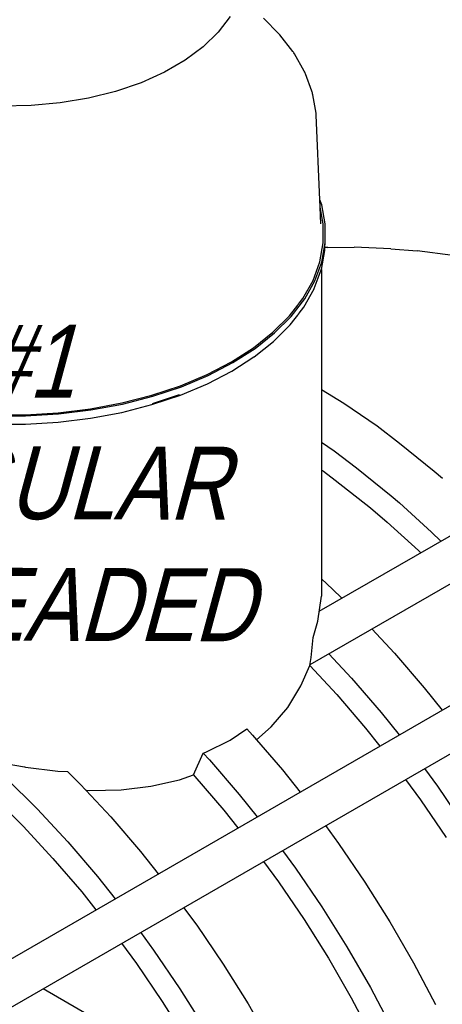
# Model space of a CAD drawing. Extents: x -15886 to -11493, y 1975 to 5059.
# Tile 39 of 47: x -13603 to -13534, y 2966 to 3128. Entities that reach past the tile are written whole.
import ezdxf

# ---------------------------------------------------------------- set-up
doc = ezdxf.new("R2010")
doc.units = 0
doc.header["$MEASUREMENT"] = 0
doc.layers.get('0').update_dxf_attribs({"linetype": 'CONTINUOUS'})
for name, color, linetype in [('PIPING-PRODUCT-PREMIUM', 5, 'CONTINUOUS'), ('PIPING-PRODUCT-REGULAR', 4, 'CONTINUOUS'), ('PIPING-VENT-ISO', 3, 'CONTINUOUS'), ('TEXT', 3, 'CONTINUOUS')]:
    doc.layers.add(name, color=color, linetype=linetype)
doc.styles.add('ISO1', font='SIMPFRAC.shx', dxfattribs={"width": 0.85, "oblique": 15})

# ---------------------------------------------------------------- blocks, each defined once
blk = doc.blocks.new('A$C72A74DBC')
at = {"color": 2}
for p, q in [((315.99, 292.094), (315.027, 290.809)), ((320.042, 290.657), (318.737, 291.962)), ((315.027, 290.809), (313.792, 289.603)), ((320.089, 290.602), (320.042, 290.657)), ((321.153, 289.222), (320.089, 290.602)), ((313.792, 289.603), (312.306, 288.497)), ((321.199, 289.162), (321.153, 289.222)), ((312.306, 288.497), (310.591, 287.507)), ((321.241, 289.099), (321.199, 289.162)), ((321.279, 289.034), (321.241, 289.099)), ((322.092, 287.59), (321.279, 289.034)), ((322.127, 287.52), (322.092, 287.59)), ((310.591, 287.507), (308.674, 286.649)), ((322.159, 287.449), (322.127, 287.52)), ((322.186, 287.375), (322.159, 287.449)), ((322.707, 285.959), (322.186, 287.375)), ((306.587, 285.936), (304.361, 285.38)), ((308.674, 286.649), (306.587, 285.936)), ((322.735, 285.884), (322.707, 285.959)), ((304.361, 285.38), (302.032, 284.989)), ((322.758, 285.808), (322.735, 285.884)), ((322.777, 285.73), (322.758, 285.808)), ((322.792, 285.652), (322.777, 285.73)), ((323.069, 284.132), (322.792, 285.652)), ((299.637, 284.77), (297.213, 284.726)), ((302.032, 284.989), (299.637, 284.77)), ((323.079, 284.052), (323.069, 284.132)), ((323.084, 283.971), (323.079, 284.052)), ((323.382, 277.022), (323.084, 283.971)), ((323.536, 276.604), (323.382, 277.022)), ((323.408, 276.4), (323.382, 277.022)), ((323.657, 275.034), (323.408, 276.4)), ((323.467, 275.028), (323.408, 276.4)), ((323.821, 275.039), (323.536, 276.604)), ((323.657, 273.47), (323.657, 275.034)), ((323.821, 273.465), (323.821, 275.039)), ((323.374, 271.915), (323.657, 273.47)), ((323.536, 271.9), (323.821, 273.465)), ((323.782, 272.869), (323.797, 273.093)), ((323.797, 273.093), (323.821, 273.465)), ((324.033, 273.102), (323.797, 273.093)), ((324.033, 273.102), (326.199, 273.126)), ((329.218, 272.985), (326.199, 273.126)), ((329.218, 272.985), (331.379, 272.818)), ((323.496, 271.291), (323.778, 272.841)), ((323.778, 272.841), (323.782, 272.869)), ((334.301, 272.426), (331.379, 272.818)), ((322.811, 270.386), (323.374, 271.915)), ((322.969, 270.361), (323.536, 271.9)), ((322.92, 269.715), (323.486, 271.251)), ((323.486, 271.251), (323.494, 271.278)), ((323.494, 271.278), (323.496, 271.291)), ((323.496, 271.291), (323.496, 261.425)), ((321.974, 268.899), (322.811, 270.386)), ((322.127, 268.865), (322.969, 270.361)), ((322.068, 268.197), (322.908, 269.69)), ((322.908, 269.69), (322.92, 269.715)), ((320.872, 267.47), (321.974, 268.899)), ((320.947, 266.742), (322.052, 268.175)), ((321.019, 267.427), (322.127, 268.865)), ((322.052, 268.175), (322.068, 268.197)), ((319.518, 266.116), (320.872, 267.47)), ((319.656, 266.065), (321.019, 267.427)), ((319.588, 265.384), (320.947, 266.742)), ((317.926, 264.851), (319.518, 266.116)), ((318.054, 264.792), (319.656, 266.065)), ((317.975, 264.099), (319.571, 265.367)), ((319.571, 265.367), (319.588, 265.384)), ((316.114, 263.689), (317.926, 264.851)), ((316.142, 262.922), (317.956, 264.086)), ((316.23, 263.622), (318.054, 264.792)), ((317.956, 264.086), (317.975, 264.099)), ((314.102, 262.643), (316.114, 263.689)), ((314.205, 262.57), (316.23, 263.622)), ((311.911, 261.724), (314.102, 262.643)), ((312, 261.645), (314.205, 262.57)), ((314.126, 261.875), (316.142, 262.922)), ((309.565, 260.942), (311.911, 261.724)), ((309.64, 260.858), (312, 261.645)), ((311.932, 260.954), (314.126, 261.875)), ((307.091, 260.306), (309.565, 260.942)), ((307.15, 260.218), (309.64, 260.858)), ((309.571, 260.167), (311.917, 260.949)), ((309.621, 260.254), (311.823, 260.988)), ((311.823, 260.988), (311.825, 260.989)), ((311.917, 260.949), (311.932, 260.954)), ((323.496, 261.425), (325.349, 260.288)), ((323.496, 261.425), (323.496, 257.092)), ((304.516, 259.823), (307.091, 260.306)), ((304.558, 259.732), (307.15, 260.218)), ((307.095, 259.53), (309.571, 260.167)), ((325.349, 260.288), (328.078, 258.415)), ((296.456, 259.24), (299.182, 259.24)), ((296.465, 259.335), (299.173, 259.335)), ((299.173, 259.335), (301.867, 259.498)), ((299.182, 259.24), (301.892, 259.405)), ((301.867, 259.498), (304.516, 259.823)), ((301.892, 259.405), (304.558, 259.732)), ((304.519, 259.047), (307.095, 259.53)), ((296.464, 258.558), (299.174, 258.558)), ((299.174, 258.558), (301.868, 258.722)), ((301.868, 258.722), (304.519, 259.047)), ((328.078, 258.415), (329.927, 257.009)), ((323.496, 257.092), (324.542, 256.374)), ((323.496, 257.092), (323.496, 254.815)), ((329.927, 257.009), (332.774, 254.695)), ((324.542, 256.374), (326.392, 254.967)), ((323.496, 254.815), (323.685, 254.685)), ((323.496, 254.815), (323.496, 245.831)), ((323.685, 254.685), (324.643, 253.957)), ((326.392, 254.967), (329.239, 252.654)), ((332.774, 254.695), (333.458, 254.123)), ((324.643, 253.957), (327.533, 251.669)), ((329.239, 252.654), (329.923, 252.082)), ((329.923, 252.082), (332.554, 249.68)), ((327.533, 251.669), (328.919, 250.511)), ((328.919, 250.511), (331.478, 248.174)), ((332.554, 249.68), (333.306, 248.934)), ((331.478, 248.174), (331.667, 247.987)), ((323.496, 245.831), (324.422, 244.985)), ((323.496, 245.831), (323.496, 244.4)), ((324.422, 244.985), (325.175, 244.238)), ((323.215, 242.357), (323.496, 244.4)), ((322.83, 241.014), (323.215, 242.357)), ((327.659, 241.715), (329.516, 239.716)), ((322.655, 239.375), (322.83, 241.014)), ((322.553, 238.696), (322.654, 239.368)), ((322.654, 239.368), (322.655, 239.375)), ((324.124, 239.674), (325.98, 237.675)), ((329.516, 239.716), (331.957, 236.87)), ((321.824, 237.022), (322.553, 238.696)), ((322.553, 238.696), (324.765, 236.313)), ((325.98, 237.675), (328.422, 234.829)), ((320.729, 235.262), (321.824, 237.022)), ((331.957, 236.87), (333.417, 235.03)), ((324.765, 236.313), (327.14, 233.545)), ((319.383, 233.67), (320.729, 235.262)), ((328.422, 234.829), (329.882, 232.989)), ((316.001, 232.56), (317.381, 233.483)), ((317.381, 233.483), (317.848, 232.98)), ((318.177, 232.597), (319.383, 233.67)), ((327.14, 233.545), (328.304, 232.078)), ((314, 231.57), (316.001, 232.56)), ((317.848, 232.98), (318.177, 232.597)), ((318.177, 232.597), (320.29, 230.134)), ((312.975, 229.709), (313.794, 231.498)), ((313.794, 231.498), (314, 231.57)), ((313.794, 231.498), (314.313, 230.939)), ((314.313, 230.939), (316.754, 228.093)), ((296.473, 230.806), (299.1, 230.366)), ((299.1, 230.366), (299.165, 230.352)), ((299.165, 230.352), (301.841, 230.017)), ((320.29, 230.134), (321.75, 228.294)), ((331.976, 230.228), (333.047, 228.769)), ((297.552, 229.472), (300.131, 226.911)), ((301.841, 230.017), (302.627, 229.984)), ((302.627, 229.984), (303.666, 228.953)), ((309.492, 228.774), (311.823, 229.305)), ((311.823, 229.305), (312.975, 229.709)), ((312.975, 229.709), (313.098, 229.577)), ((313.098, 229.577), (315.472, 226.809)), ((330.41, 229.324), (331.638, 227.651)), ((303.666, 228.953), (304.124, 228.459)), ((304.151, 228.458), (304.124, 228.459)), ((304.124, 228.459), (306.181, 226.244)), ((304.151, 228.458), (304.474, 228.434)), ((304.474, 228.434), (307.034, 228.483)), ((307.034, 228.483), (309.492, 228.774)), ((333.047, 228.769), (335.212, 225.58)), ((296.477, 227.966), (298.984, 225.476)), ((316.754, 228.093), (318.215, 226.252)), ((331.638, 227.651), (333.744, 224.549)), ((300.131, 226.911), (302.646, 224.203)), ((315.472, 226.809), (316.637, 225.341)), ((306.181, 226.244), (308.623, 223.398)), ((298.984, 225.476), (301.43, 222.841)), ((323.844, 225.533), (324.915, 224.074)), ((302.646, 224.203), (305.087, 221.357)), ((324.915, 224.074), (327.08, 220.885)), ((301.43, 222.841), (303.805, 220.073)), ((308.623, 223.398), (310.083, 221.558)), ((320.308, 223.492), (321.379, 222.033)), ((318.743, 222.588), (319.971, 220.915)), ((321.379, 222.033), (323.545, 218.844)), ((305.087, 221.357), (306.547, 219.516)), ((319.971, 220.915), (322.077, 217.813)), ((327.08, 220.885), (329.136, 217.606)), ((303.805, 220.073), (304.97, 218.605)), ((312.177, 218.797), (313.248, 217.338)), ((323.545, 218.844), (325.6, 215.565)), ((313.248, 217.338), (315.413, 214.149)), ((322.077, 217.813), (324.076, 214.623)), ((329.136, 217.606), (331.073, 214.25)), ((308.641, 216.756), (309.712, 215.297)), ((307.076, 215.852), (308.304, 214.179)), ((325.6, 215.565), (327.538, 212.208)), ((309.712, 215.297), (311.877, 212.108)), ((308.304, 214.179), (310.41, 211.077)), ((315.413, 214.149), (317.468, 210.87)), ((324.076, 214.623), (325.961, 211.359)), ((331.073, 214.25), (332.886, 210.83)), ((311.877, 212.108), (313.933, 208.828)), ((327.538, 212.208), (329.35, 208.789)), ((310.41, 211.077), (312.409, 207.887)), ((317.468, 210.87), (319.406, 207.514)), ((325.961, 211.359), (327.723, 208.033))]:
    blk.add_line(p, q, dxfattribs=at)

msp = doc.modelspace()

# ---------------------------------------------------------------- linework, layer by layer
at = {"layer": 'PIPING-PRODUCT-PREMIUM'}
for p, q in [((-13887.29, 2810.25, 0), (-12676.12, 3509.52, 0)), ((-13883.85, 2804.3, 0), (-12672.69, 3503.56, 0))]:
    msp.add_line(p, q, dxfattribs=at)
at = {"layer": 'PIPING-PRODUCT-REGULAR'}
for p, q in [((-13554.1, 3030.55, 0), (-12682.51, 3533.84, 0)), ((-13555.63, 3021.76, 0), (-12679.3, 3527.76, 0))]:
    msp.add_line(p, q, dxfattribs=at)
at = {"layer": 'PIPING-VENT-ISO'}
msp.add_line((-13599.5, 2968.47), (-13463.17, 2889.76), dxfattribs=at)

# ---------------------------------------------------------------- next in the draw order: texts
at = {"layer": 'TEXT', "color": 4, "insert": (-13602.04, 3025.52, 0), "char_height": 12, "width": 76.7481, "attachment_point": 8, "rotation": 359.8643, "style": 'ISO1', "bg_fill": 3, "box_fill_scale": 1.5, "bg_fill_color": 256, "bg_fill_transparency": 0}
msp.add_mtext('#1 REGULAR UNLEADED', dxfattribs=at)

# ---------------------------------------------------------------- next in the draw order: block references
at = {"xscale": 2, "yscale": 2, "zscale": 2}
msp.add_blockref('A$C72A74DBC', (-14200.76, 2544.21, 0), dxfattribs=at)

doc.saveas('drawing.dxf')
